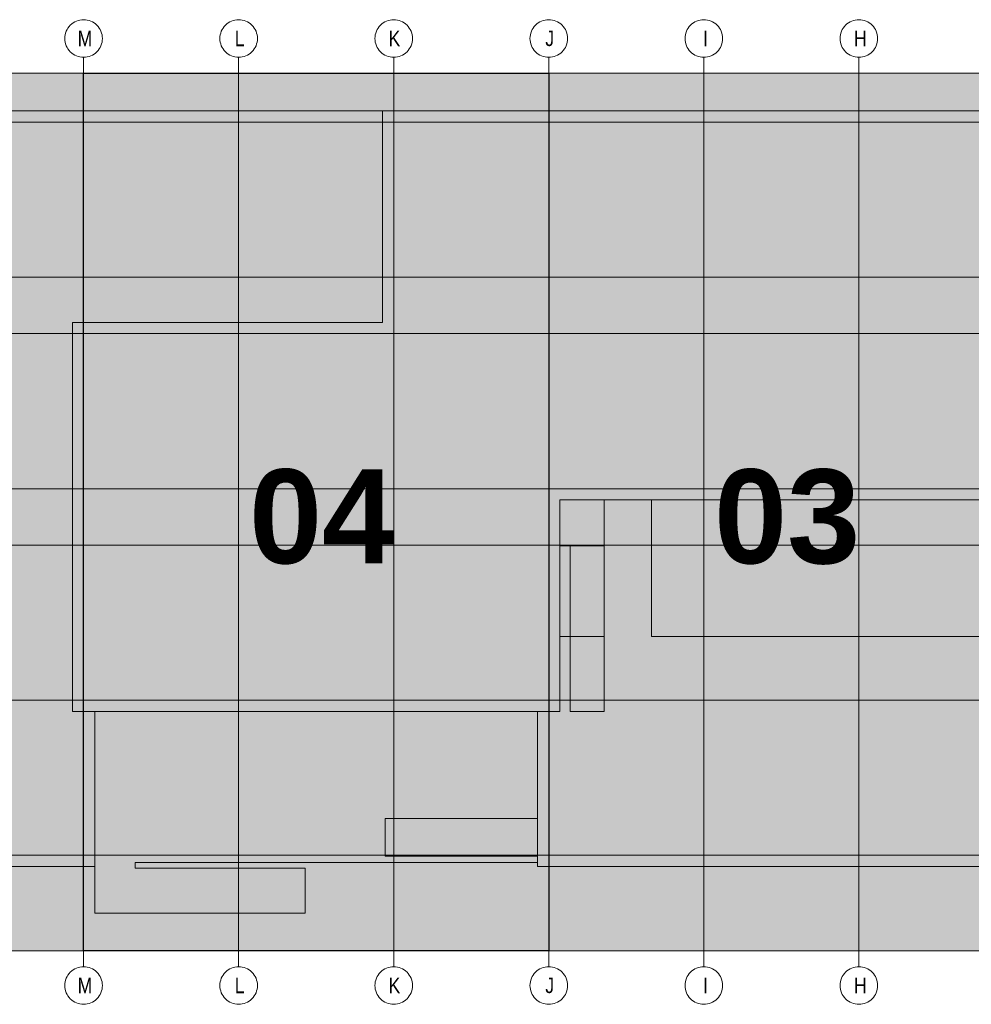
# Model space of a CAD drawing. Extents: x -620 to 300, y 62 to 1112.
# Tile 149 of 235: x 193 to 236, y 238 to 282. Entities that reach past the tile are written whole.
import ezdxf
from ezdxf.lldxf.tags import DXFTag

# ---------------------------------------------------------------- set-up
doc = ezdxf.new("R2010")
doc.units = 0
doc.layers.get('0').update_dxf_attribs({"lineweight": 13})
doc.layers.add('PK_LP', color=7, linetype='Continuous', lineweight=9)
doc.layers.add('PK_LP_Achsen', color=7, linetype='STRICHPUNKT2', lineweight=5)
doc.layers.add('PK_LP_T04', color=5, linetype='Continuous', lineweight=9, true_color=0x0000ff)
doc.layers.add('PK_LP_T04_Rest', color=9, linetype='Continuous', lineweight=9, true_color=0x808080)
doc.styles.get("Standard").update_dxf_attribs({"font": 'ARIALN.TTF'})
tags = doc.linetypes.add('grob', pattern=[14, 3, -8, 3]).pattern_tags.tags
tags[8:9] = [DXFTag(74, 4), DXFTag(75, 0), DXFTag(340, '0'), DXFTag(46, 0.0), DXFTag(50, 0.0), DXFTag(44, 0.0), DXFTag(45, 0.0)]
tags[6:7] = [DXFTag(74, 4), DXFTag(75, 0), DXFTag(340, '0'), DXFTag(46, 0.0), DXFTag(50, 0.0), DXFTag(44, 0.0), DXFTag(45, 0.0)]
tags[4:5] = [DXFTag(74, 4), DXFTag(75, 0), DXFTag(340, '0'), DXFTag(46, 0.0), DXFTag(50, 0.0), DXFTag(44, 0.0), DXFTag(45, 0.0)]
tags = doc.linetypes.add('STRICHPUNKT2', pattern=[12.7, 6.35, -3.175, 0, -3.175]).pattern_tags.tags
tags[10:11] = [DXFTag(74, 4), DXFTag(75, 0), DXFTag(340, '0'), DXFTag(46, 0.0), DXFTag(50, 0.0), DXFTag(44, 0.0), DXFTag(45, 0.0)]
tags[8:9] = [DXFTag(74, 4), DXFTag(75, 0), DXFTag(340, '0'), DXFTag(46, 0.0), DXFTag(50, 0.0), DXFTag(44, 0.0), DXFTag(45, 0.0)]
tags[6:7] = [DXFTag(74, 4), DXFTag(75, 0), DXFTag(340, '0'), DXFTag(46, 0.0), DXFTag(50, 0.0), DXFTag(44, 0.0), DXFTag(45, 0.0)]
tags[4:5] = [DXFTag(74, 4), DXFTag(75, 0), DXFTag(340, '0'), DXFTag(46, 0.0), DXFTag(50, 0.0), DXFTag(44, 0.0), DXFTag(45, 0.0)]

# ---------------------------------------------------------------- blocks, each defined once
blk = doc.blocks.new('Blockreferenz-A06CPVDXL0')
at = {"color": 0, "linetype": 'ByBlock', "lineweight": -2, "ltscale": 0.13}
blk.add_solid([(195.568, 240.014), (195.568, 279.685), (216.605, 240.014), (216.605, 279.685)], dxfattribs=at)
at = {"layer": 'PK_LP', "linetype": 'grob', "lineweight": 5, "ltscale": 0.13}
for p, q in [((169.728, 279.685), (195.568, 279.685)), ((195.568, 279.685), (195.568, 240.014)), ((216.605, 279.685), (237.643, 279.685)), ((216.605, 240.014), (216.605, 279.685)), ((195.568, 240.014), (169.728, 240.014)), ((237.643, 240.014), (216.605, 240.014))]:
    blk.add_line(p, q, dxfattribs=at)
at = {"layer": 'PK_LP', "linetype": 'grob', "lineweight": 30, "ltscale": 0.3}
for p, q in [((195.568, 279.685), (216.605, 279.685)), ((195.568, 240.014), (195.568, 279.685)), ((216.605, 279.685), (216.605, 240.014)), ((216.605, 240.014), (195.568, 240.014))]:
    blk.add_line(p, q, dxfattribs=at)
at = {"layer": 'PK_LP', "linetype": 'ByBlock', "lineweight": -2, "ltscale": 0.13}
for p, q in [((195.568, 240.014), (195.568, 279.685)), ((216.605, 240.014), (216.605, 279.685))]:
    blk.add_line(p, q, dxfattribs=at)
at = {"layer": 'PK_LP', "linetype": 'ByBlock', "lineweight": 13, "ltscale": 0.13}
for p, q in [((209.085, 277.985), (144.395, 277.985)), ((209.085, 268.423), (209.085, 277.985)), ((209.085, 268.423), (209.085, 277.985)), ((209.085, 277.985), (238.15, 277.985)), ((195.06, 250.833), (195.06, 268.423)), ((195.06, 268.423), (209.085, 268.423)), ((195.06, 250.833), (195.06, 268.423)), ((195.06, 268.423), (209.085, 268.423)), ((221.25, 260.395), (217.113, 260.395)), ((217.113, 260.395), (217.113, 258.319)), ((219.11, 260.395), (217.113, 260.395)), ((217.113, 260.395), (217.113, 258.319)), ((237.135, 260.395), (217.113, 260.395)), ((217.113, 260.395), (217.113, 250.833)), ((219.11, 250.833), (219.11, 260.395)), ((221.25, 254.222), (221.25, 260.395)), ((217.113, 258.319), (219.11, 258.319)), ((217.113, 258.319), (217.58, 258.319)), ((217.58, 258.319), (217.58, 250.833)), ((219.11, 258.319), (219.11, 254.222)), ((219.11, 254.222), (217.113, 254.222)), ((217.113, 254.222), (217.113, 250.833)), ((237.135, 254.222), (221.25, 254.222)), ((196.075, 250.833), (195.06, 250.833)), ((217.113, 250.833), (195.06, 250.833)), ((196.075, 250.833), (196.075, 241.714)), ((216.098, 250.833), (196.075, 250.833)), ((196.075, 243.82), (196.075, 250.833)), ((216.098, 243.996), (216.098, 250.833)), ((217.113, 250.833), (216.098, 250.833)), ((216.098, 250.833), (216.098, 245.994)), ((217.58, 250.833), (219.11, 250.833)), ((209.213, 245.994), (209.213, 244.294)), ((216.098, 245.994), (209.213, 245.994)), ((197.901, 243.754), (197.901, 243.996)), ((197.901, 243.996), (216.098, 243.996)), ((209.213, 244.294), (216.098, 244.294)), ((216.098, 244.294), (216.098, 243.82)), ((143.38, 243.82), (196.075, 243.82)), ((205.585, 243.754), (197.901, 243.754)), ((205.585, 241.714), (205.585, 243.754)), ((216.098, 243.82), (238.15, 243.82)), ((196.075, 241.714), (205.585, 241.714))]:
    blk.add_line(p, q, dxfattribs=at)
at = {"layer": 'PK_LP_Achsen', "linetype": 'ByBlock', "ltscale": 0.13}
for p, q in [((194.861, 281.73), (194.911, 281.797)), ((194.911, 281.797), (194.967, 281.859)), ((194.967, 281.859), (195.028, 281.915)), ((195.028, 281.915), (195.095, 281.964)), ((195.095, 281.964), (195.167, 282.007)), ((195.167, 282.007), (195.242, 282.043)), ((195.242, 282.043), (195.321, 282.071)), ((195.321, 282.071), (195.402, 282.091)), ((195.402, 282.091), (195.484, 282.103)), ((195.484, 282.103), (195.568, 282.108)), ((195.568, 282.108), (195.651, 282.103)), ((195.651, 282.103), (195.734, 282.091)), ((195.734, 282.091), (195.814, 282.071)), ((195.814, 282.071), (195.893, 282.043)), ((195.893, 282.043), (195.968, 282.007)), ((195.968, 282.007), (196.04, 281.964)), ((196.04, 281.964), (196.107, 281.915)), ((196.107, 281.915), (196.169, 281.859)), ((196.169, 281.859), (196.225, 281.797)), ((196.225, 281.797), (196.274, 281.73)), ((201.873, 281.73), (201.923, 281.797)), ((201.923, 281.797), (201.979, 281.859)), ((201.979, 281.859), (202.041, 281.915)), ((202.041, 281.915), (202.108, 281.964)), ((202.108, 281.964), (202.18, 282.007)), ((202.18, 282.007), (202.255, 282.043)), ((202.255, 282.043), (202.333, 282.071)), ((202.333, 282.071), (202.414, 282.091)), ((202.414, 282.091), (202.497, 282.103)), ((202.497, 282.103), (202.58, 282.108)), ((202.58, 282.108), (202.664, 282.103)), ((202.664, 282.103), (202.746, 282.091)), ((202.746, 282.091), (202.827, 282.071)), ((202.827, 282.071), (202.905, 282.043)), ((202.905, 282.043), (202.981, 282.007)), ((202.981, 282.007), (203.052, 281.964)), ((203.052, 281.964), (203.119, 281.915)), ((203.119, 281.915), (203.181, 281.859)), ((203.181, 281.859), (203.237, 281.797)), ((203.237, 281.797), (203.287, 281.73)), ((208.886, 281.73), (208.936, 281.797)), ((208.936, 281.797), (208.992, 281.859)), ((208.992, 281.859), (209.053, 281.915)), ((209.053, 281.915), (209.12, 281.964)), ((209.12, 281.964), (209.192, 282.007)), ((209.192, 282.007), (209.267, 282.043)), ((209.267, 282.043), (209.346, 282.071)), ((209.346, 282.071), (209.427, 282.091)), ((209.427, 282.091), (209.509, 282.103)), ((209.509, 282.103), (209.593, 282.108)), ((209.593, 282.108), (209.676, 282.103)), ((209.676, 282.103), (209.759, 282.091)), ((209.759, 282.091), (209.839, 282.071)), ((209.839, 282.071), (209.918, 282.043)), ((209.918, 282.043), (209.993, 282.007)), ((209.993, 282.007), (210.065, 281.964)), ((210.065, 281.964), (210.132, 281.915)), ((210.132, 281.915), (210.194, 281.859)), ((210.194, 281.859), (210.25, 281.797)), ((210.25, 281.797), (210.299, 281.73)), ((215.898, 281.73), (215.948, 281.797)), ((215.948, 281.797), (216.004, 281.859)), ((216.004, 281.859), (216.066, 281.915)), ((216.066, 281.915), (216.133, 281.964)), ((216.133, 281.964), (216.205, 282.007)), ((216.205, 282.007), (216.28, 282.043)), ((216.28, 282.043), (216.358, 282.071)), ((216.358, 282.071), (216.439, 282.091)), ((216.439, 282.091), (216.522, 282.103)), ((216.522, 282.103), (216.605, 282.108)), ((216.605, 282.108), (216.689, 282.103)), ((216.689, 282.103), (216.771, 282.091)), ((216.771, 282.091), (216.852, 282.071)), ((216.852, 282.071), (216.93, 282.043)), ((216.93, 282.043), (217.006, 282.007)), ((217.006, 282.007), (217.077, 281.964)), ((217.077, 281.964), (217.144, 281.915)), ((217.144, 281.915), (217.206, 281.859)), ((217.206, 281.859), (217.262, 281.797)), ((217.262, 281.797), (217.312, 281.73)), ((222.911, 281.73), (222.961, 281.797)), ((222.961, 281.797), (223.017, 281.859)), ((223.017, 281.859), (223.078, 281.915)), ((223.078, 281.915), (223.145, 281.964)), ((223.145, 281.964), (223.217, 282.007)), ((223.217, 282.007), (223.292, 282.043)), ((223.292, 282.043), (223.371, 282.071)), ((223.371, 282.071), (223.452, 282.091)), ((223.452, 282.091), (223.534, 282.103)), ((223.534, 282.103), (223.618, 282.108)), ((223.618, 282.108), (223.701, 282.103)), ((223.701, 282.103), (223.784, 282.091)), ((223.784, 282.091), (223.864, 282.071)), ((223.864, 282.071), (223.943, 282.043)), ((223.943, 282.043), (224.018, 282.007)), ((224.018, 282.007), (224.09, 281.964)), ((224.09, 281.964), (224.157, 281.915)), ((224.157, 281.915), (224.219, 281.859)), ((224.219, 281.859), (224.275, 281.797)), ((224.275, 281.797), (224.324, 281.73)), ((229.923, 281.73), (229.973, 281.797)), ((229.973, 281.797), (230.029, 281.859)), ((230.029, 281.859), (230.091, 281.915)), ((230.091, 281.915), (230.158, 281.964)), ((230.158, 281.964), (230.23, 282.007)), ((230.23, 282.007), (230.305, 282.043)), ((230.305, 282.043), (230.383, 282.071)), ((230.383, 282.071), (230.464, 282.091)), ((230.464, 282.091), (230.547, 282.103)), ((230.547, 282.103), (230.63, 282.108)), ((230.63, 282.108), (230.714, 282.103)), ((230.714, 282.103), (230.796, 282.091)), ((230.796, 282.091), (230.877, 282.071)), ((230.877, 282.071), (230.955, 282.043)), ((230.955, 282.043), (231.031, 282.007)), ((231.031, 282.007), (231.102, 281.964)), ((231.102, 281.964), (231.169, 281.915)), ((231.169, 281.915), (231.231, 281.859)), ((231.231, 281.859), (231.287, 281.797)), ((231.287, 281.797), (231.337, 281.73)), ((194.722, 281.341), (194.734, 281.423)), ((194.734, 281.423), (194.754, 281.504)), ((194.754, 281.504), (194.782, 281.583)), ((194.782, 281.583), (194.818, 281.658)), ((194.818, 281.658), (194.861, 281.73)), ((196.274, 281.73), (196.317, 281.658)), ((196.317, 281.658), (196.353, 281.583)), ((196.353, 281.583), (196.381, 281.504)), ((196.381, 281.504), (196.401, 281.423)), ((196.401, 281.423), (196.414, 281.341)), ((201.734, 281.341), (201.747, 281.423)), ((201.747, 281.423), (201.767, 281.504)), ((201.767, 281.504), (201.795, 281.583)), ((201.795, 281.583), (201.831, 281.658)), ((201.831, 281.658), (201.873, 281.73)), ((203.287, 281.73), (203.33, 281.658)), ((203.33, 281.658), (203.365, 281.583)), ((203.365, 281.583), (203.394, 281.504)), ((203.394, 281.504), (203.414, 281.423)), ((203.414, 281.423), (203.426, 281.341)), ((208.747, 281.341), (208.759, 281.423)), ((208.759, 281.423), (208.779, 281.504)), ((208.779, 281.504), (208.807, 281.583)), ((208.807, 281.583), (208.843, 281.658)), ((208.843, 281.658), (208.886, 281.73)), ((210.299, 281.73), (210.342, 281.658)), ((210.342, 281.658), (210.378, 281.583)), ((210.378, 281.583), (210.406, 281.504)), ((210.406, 281.504), (210.426, 281.423)), ((210.426, 281.423), (210.439, 281.341)), ((215.759, 281.341), (215.772, 281.423)), ((215.772, 281.423), (215.792, 281.504)), ((215.792, 281.504), (215.82, 281.583)), ((215.82, 281.583), (215.856, 281.658)), ((215.856, 281.658), (215.898, 281.73)), ((217.312, 281.73), (217.355, 281.658)), ((217.355, 281.658), (217.39, 281.583)), ((217.39, 281.583), (217.419, 281.504)), ((217.419, 281.504), (217.439, 281.423)), ((217.439, 281.423), (217.451, 281.341)), ((222.772, 281.341), (222.784, 281.423)), ((222.784, 281.423), (222.804, 281.504)), ((222.804, 281.504), (222.832, 281.583)), ((222.832, 281.583), (222.868, 281.658)), ((222.868, 281.658), (222.911, 281.73)), ((224.324, 281.73), (224.367, 281.658)), ((224.367, 281.658), (224.403, 281.583)), ((224.403, 281.583), (224.431, 281.504)), ((224.431, 281.504), (224.451, 281.423)), ((224.451, 281.423), (224.464, 281.341)), ((229.784, 281.341), (229.797, 281.423)), ((229.797, 281.423), (229.817, 281.504)), ((229.817, 281.504), (229.845, 281.583)), ((229.845, 281.583), (229.881, 281.658)), ((229.881, 281.658), (229.923, 281.73)), ((231.337, 281.73), (231.38, 281.658)), ((231.38, 281.658), (231.415, 281.583)), ((231.415, 281.583), (231.444, 281.504)), ((231.444, 281.504), (231.464, 281.423)), ((231.464, 281.423), (231.476, 281.341)), ((194.718, 281.258), (194.722, 281.341)), ((194.722, 281.174), (194.718, 281.258)), ((194.734, 281.092), (194.722, 281.174)), ((194.754, 281.011), (194.734, 281.092)), ((194.782, 280.932), (194.754, 281.011)), ((194.818, 280.857), (194.782, 280.932)), ((196.353, 280.932), (196.317, 280.857)), ((196.381, 281.011), (196.353, 280.932)), ((196.401, 281.092), (196.381, 281.011)), ((196.414, 281.174), (196.401, 281.092)), ((196.414, 281.341), (196.418, 281.258)), ((196.418, 281.258), (196.414, 281.174)), ((201.73, 281.258), (201.734, 281.341)), ((201.734, 281.174), (201.73, 281.258)), ((201.747, 281.092), (201.734, 281.174)), ((201.767, 281.011), (201.747, 281.092)), ((201.795, 280.932), (201.767, 281.011)), ((201.831, 280.857), (201.795, 280.932)), ((203.365, 280.932), (203.33, 280.857)), ((203.394, 281.011), (203.365, 280.932)), ((203.414, 281.092), (203.394, 281.011)), ((203.426, 281.174), (203.414, 281.092)), ((203.426, 281.341), (203.43, 281.258)), ((203.43, 281.258), (203.426, 281.174)), ((208.743, 281.258), (208.747, 281.341)), ((208.747, 281.174), (208.743, 281.258)), ((208.759, 281.092), (208.747, 281.174)), ((208.779, 281.011), (208.759, 281.092)), ((208.807, 280.932), (208.779, 281.011)), ((208.843, 280.857), (208.807, 280.932)), ((210.378, 280.932), (210.342, 280.857)), ((210.406, 281.011), (210.378, 280.932)), ((210.426, 281.092), (210.406, 281.011)), ((210.439, 281.174), (210.426, 281.092)), ((210.439, 281.341), (210.443, 281.258)), ((210.443, 281.258), (210.439, 281.174)), ((215.755, 281.258), (215.759, 281.341)), ((215.759, 281.174), (215.755, 281.258)), ((215.772, 281.092), (215.759, 281.174)), ((215.792, 281.011), (215.772, 281.092)), ((215.82, 280.932), (215.792, 281.011)), ((215.856, 280.857), (215.82, 280.932)), ((217.39, 280.932), (217.355, 280.857)), ((217.419, 281.011), (217.39, 280.932)), ((217.439, 281.092), (217.419, 281.011)), ((217.451, 281.174), (217.439, 281.092)), ((217.451, 281.341), (217.455, 281.258)), ((217.455, 281.258), (217.451, 281.174)), ((222.768, 281.258), (222.772, 281.341)), ((222.772, 281.174), (222.768, 281.258)), ((222.784, 281.092), (222.772, 281.174)), ((222.804, 281.011), (222.784, 281.092)), ((222.832, 280.932), (222.804, 281.011)), ((222.868, 280.857), (222.832, 280.932)), ((224.403, 280.932), (224.367, 280.857)), ((224.431, 281.011), (224.403, 280.932)), ((224.451, 281.092), (224.431, 281.011)), ((224.464, 281.174), (224.451, 281.092)), ((224.464, 281.341), (224.468, 281.258)), ((224.468, 281.258), (224.464, 281.174)), ((229.78, 281.258), (229.784, 281.341)), ((229.784, 281.174), (229.78, 281.258)), ((229.797, 281.092), (229.784, 281.174)), ((229.817, 281.011), (229.797, 281.092)), ((229.845, 280.932), (229.817, 281.011)), ((229.881, 280.857), (229.845, 280.932)), ((231.415, 280.932), (231.38, 280.857)), ((231.444, 281.011), (231.415, 280.932)), ((231.464, 281.092), (231.444, 281.011)), ((231.476, 281.174), (231.464, 281.092)), ((231.476, 281.341), (231.48, 281.258)), ((231.48, 281.258), (231.476, 281.174)), ((194.861, 280.785), (194.818, 280.857)), ((194.911, 280.718), (194.861, 280.785)), ((194.967, 280.656), (194.911, 280.718)), ((195.028, 280.6), (194.967, 280.656)), ((195.095, 280.551), (195.028, 280.6)), ((195.167, 280.508), (195.095, 280.551)), ((195.242, 280.472), (195.167, 280.508)), ((195.321, 280.444), (195.242, 280.472)), ((195.893, 280.472), (195.814, 280.444)), ((195.968, 280.508), (195.893, 280.472)), ((196.04, 280.551), (195.968, 280.508)), ((196.107, 280.6), (196.04, 280.551)), ((196.169, 280.656), (196.107, 280.6)), ((196.225, 280.718), (196.169, 280.656)), ((196.274, 280.785), (196.225, 280.718)), ((196.317, 280.857), (196.274, 280.785)), ((201.873, 280.785), (201.831, 280.857)), ((201.923, 280.718), (201.873, 280.785)), ((201.979, 280.656), (201.923, 280.718)), ((202.041, 280.6), (201.979, 280.656)), ((202.108, 280.551), (202.041, 280.6)), ((202.18, 280.508), (202.108, 280.551)), ((202.255, 280.472), (202.18, 280.508)), ((202.333, 280.444), (202.255, 280.472)), ((202.905, 280.472), (202.827, 280.444)), ((202.981, 280.508), (202.905, 280.472)), ((203.052, 280.551), (202.981, 280.508)), ((203.119, 280.6), (203.052, 280.551)), ((203.181, 280.656), (203.119, 280.6)), ((203.237, 280.718), (203.181, 280.656)), ((203.287, 280.785), (203.237, 280.718)), ((203.33, 280.857), (203.287, 280.785)), ((208.886, 280.785), (208.843, 280.857)), ((208.936, 280.718), (208.886, 280.785)), ((208.992, 280.656), (208.936, 280.718)), ((209.053, 280.6), (208.992, 280.656)), ((209.12, 280.551), (209.053, 280.6)), ((209.192, 280.508), (209.12, 280.551)), ((209.267, 280.472), (209.192, 280.508)), ((209.346, 280.444), (209.267, 280.472)), ((209.918, 280.472), (209.839, 280.444)), ((209.993, 280.508), (209.918, 280.472)), ((210.065, 280.551), (209.993, 280.508)), ((210.132, 280.6), (210.065, 280.551)), ((210.194, 280.656), (210.132, 280.6)), ((210.25, 280.718), (210.194, 280.656)), ((210.299, 280.785), (210.25, 280.718)), ((210.342, 280.857), (210.299, 280.785)), ((215.898, 280.785), (215.856, 280.857)), ((215.948, 280.718), (215.898, 280.785)), ((216.004, 280.656), (215.948, 280.718)), ((216.066, 280.6), (216.004, 280.656)), ((216.133, 280.551), (216.066, 280.6)), ((216.205, 280.508), (216.133, 280.551)), ((216.28, 280.472), (216.205, 280.508)), ((216.358, 280.444), (216.28, 280.472)), ((216.93, 280.472), (216.852, 280.444)), ((217.006, 280.508), (216.93, 280.472)), ((217.077, 280.551), (217.006, 280.508)), ((217.144, 280.6), (217.077, 280.551)), ((217.206, 280.656), (217.144, 280.6)), ((217.262, 280.718), (217.206, 280.656)), ((217.312, 280.785), (217.262, 280.718)), ((217.355, 280.857), (217.312, 280.785)), ((222.911, 280.785), (222.868, 280.857)), ((222.961, 280.718), (222.911, 280.785)), ((223.017, 280.656), (222.961, 280.718)), ((223.078, 280.6), (223.017, 280.656)), ((223.145, 280.551), (223.078, 280.6)), ((223.217, 280.508), (223.145, 280.551)), ((223.292, 280.472), (223.217, 280.508)), ((223.371, 280.444), (223.292, 280.472)), ((223.943, 280.472), (223.864, 280.444)), ((224.018, 280.508), (223.943, 280.472)), ((224.09, 280.551), (224.018, 280.508)), ((224.157, 280.6), (224.09, 280.551)), ((224.219, 280.656), (224.157, 280.6)), ((224.275, 280.718), (224.219, 280.656)), ((224.324, 280.785), (224.275, 280.718)), ((224.367, 280.857), (224.324, 280.785)), ((229.923, 280.785), (229.881, 280.857)), ((229.973, 280.718), (229.923, 280.785)), ((230.029, 280.656), (229.973, 280.718)), ((230.091, 280.6), (230.029, 280.656)), ((230.158, 280.551), (230.091, 280.6)), ((230.23, 280.508), (230.158, 280.551)), ((230.305, 280.472), (230.23, 280.508)), ((230.383, 280.444), (230.305, 280.472)), ((230.955, 280.472), (230.877, 280.444)), ((231.031, 280.508), (230.955, 280.472)), ((231.102, 280.551), (231.031, 280.508)), ((231.169, 280.6), (231.102, 280.551)), ((231.231, 280.656), (231.169, 280.6)), ((231.287, 280.718), (231.231, 280.656)), ((231.337, 280.785), (231.287, 280.718)), ((231.38, 280.857), (231.337, 280.785)), ((195.402, 280.424), (195.321, 280.444)), ((195.484, 280.412), (195.402, 280.424)), ((195.568, 280.408), (195.484, 280.412)), ((195.651, 280.412), (195.568, 280.408)), ((195.734, 280.424), (195.651, 280.412)), ((195.814, 280.444), (195.734, 280.424)), ((202.414, 280.424), (202.333, 280.444)), ((202.497, 280.412), (202.414, 280.424)), ((202.58, 280.408), (202.497, 280.412)), ((202.664, 280.412), (202.58, 280.408)), ((202.746, 280.424), (202.664, 280.412)), ((202.827, 280.444), (202.746, 280.424)), ((209.427, 280.424), (209.346, 280.444)), ((209.509, 280.412), (209.427, 280.424)), ((209.593, 280.408), (209.509, 280.412)), ((209.676, 280.412), (209.593, 280.408)), ((209.759, 280.424), (209.676, 280.412)), ((209.839, 280.444), (209.759, 280.424)), ((216.439, 280.424), (216.358, 280.444)), ((216.522, 280.412), (216.439, 280.424)), ((216.605, 280.408), (216.522, 280.412)), ((216.689, 280.412), (216.605, 280.408)), ((216.771, 280.424), (216.689, 280.412)), ((216.852, 280.444), (216.771, 280.424)), ((223.452, 280.424), (223.371, 280.444)), ((223.534, 280.412), (223.452, 280.424)), ((223.618, 280.408), (223.534, 280.412)), ((223.701, 280.412), (223.618, 280.408)), ((223.784, 280.424), (223.701, 280.412)), ((223.864, 280.444), (223.784, 280.424)), ((230.464, 280.424), (230.383, 280.444)), ((230.547, 280.412), (230.464, 280.424)), ((230.63, 280.408), (230.547, 280.412)), ((230.714, 280.412), (230.63, 280.408)), ((230.796, 280.424), (230.714, 280.412)), ((230.877, 280.444), (230.796, 280.424)), ((194.967, 239.042), (195.028, 239.098)), ((195.028, 239.098), (195.095, 239.148)), ((195.095, 239.148), (195.167, 239.191)), ((195.167, 239.191), (195.242, 239.227)), ((195.242, 239.227), (195.321, 239.255)), ((195.321, 239.255), (195.402, 239.275)), ((195.402, 239.275), (195.484, 239.287)), ((195.484, 239.287), (195.568, 239.291)), ((195.568, 239.291), (195.651, 239.287)), ((195.651, 239.287), (195.734, 239.275)), ((195.734, 239.275), (195.814, 239.255)), ((195.814, 239.255), (195.893, 239.227)), ((195.893, 239.227), (195.968, 239.191)), ((195.968, 239.191), (196.04, 239.148)), ((196.04, 239.148), (196.107, 239.098)), ((196.107, 239.098), (196.169, 239.042)), ((201.979, 239.042), (202.041, 239.098)), ((202.041, 239.098), (202.108, 239.148)), ((202.108, 239.148), (202.18, 239.191)), ((202.18, 239.191), (202.255, 239.227)), ((202.255, 239.227), (202.333, 239.255)), ((202.333, 239.255), (202.414, 239.275)), ((202.414, 239.275), (202.497, 239.287)), ((202.497, 239.287), (202.58, 239.291)), ((202.58, 239.291), (202.664, 239.287)), ((202.664, 239.287), (202.746, 239.275)), ((202.746, 239.275), (202.827, 239.255)), ((202.827, 239.255), (202.905, 239.227)), ((202.905, 239.227), (202.981, 239.191)), ((202.981, 239.191), (203.052, 239.148)), ((203.052, 239.148), (203.119, 239.098)), ((203.119, 239.098), (203.181, 239.042)), ((208.992, 239.042), (209.053, 239.098)), ((209.053, 239.098), (209.12, 239.148)), ((209.12, 239.148), (209.192, 239.191)), ((209.192, 239.191), (209.267, 239.227)), ((209.267, 239.227), (209.346, 239.255)), ((209.346, 239.255), (209.427, 239.275)), ((209.427, 239.275), (209.509, 239.287)), ((209.509, 239.287), (209.593, 239.291)), ((209.593, 239.291), (209.676, 239.287)), ((209.676, 239.287), (209.759, 239.275)), ((209.759, 239.275), (209.839, 239.255)), ((209.839, 239.255), (209.918, 239.227)), ((209.918, 239.227), (209.993, 239.191)), ((209.993, 239.191), (210.065, 239.148)), ((210.065, 239.148), (210.132, 239.098)), ((210.132, 239.098), (210.194, 239.042)), ((216.004, 239.042), (216.066, 239.098)), ((216.066, 239.098), (216.133, 239.148)), ((216.133, 239.148), (216.205, 239.191)), ((216.205, 239.191), (216.28, 239.227)), ((216.28, 239.227), (216.358, 239.255)), ((216.358, 239.255), (216.439, 239.275)), ((216.439, 239.275), (216.522, 239.287)), ((216.522, 239.287), (216.605, 239.291)), ((216.605, 239.291), (216.689, 239.287)), ((216.689, 239.287), (216.771, 239.275)), ((216.771, 239.275), (216.852, 239.255)), ((216.852, 239.255), (216.93, 239.227)), ((216.93, 239.227), (217.006, 239.191)), ((217.006, 239.191), (217.077, 239.148)), ((217.077, 239.148), (217.144, 239.098)), ((217.144, 239.098), (217.206, 239.042)), ((223.017, 239.042), (223.078, 239.098)), ((223.078, 239.098), (223.145, 239.148)), ((223.145, 239.148), (223.217, 239.191)), ((223.217, 239.191), (223.292, 239.227)), ((223.292, 239.227), (223.371, 239.255)), ((223.371, 239.255), (223.452, 239.275)), ((223.452, 239.275), (223.534, 239.287)), ((223.534, 239.287), (223.618, 239.291)), ((223.618, 239.291), (223.701, 239.287)), ((223.701, 239.287), (223.784, 239.275)), ((223.784, 239.275), (223.864, 239.255)), ((223.864, 239.255), (223.943, 239.227)), ((223.943, 239.227), (224.018, 239.191)), ((224.018, 239.191), (224.09, 239.148)), ((224.09, 239.148), (224.157, 239.098)), ((224.157, 239.098), (224.219, 239.042)), ((230.029, 239.042), (230.091, 239.098)), ((230.091, 239.098), (230.158, 239.148)), ((230.158, 239.148), (230.23, 239.191)), ((230.23, 239.191), (230.305, 239.227)), ((230.305, 239.227), (230.383, 239.255)), ((230.383, 239.255), (230.464, 239.275)), ((230.464, 239.275), (230.547, 239.287)), ((230.547, 239.287), (230.63, 239.291)), ((230.63, 239.291), (230.714, 239.287)), ((230.714, 239.287), (230.796, 239.275)), ((230.796, 239.275), (230.877, 239.255)), ((230.877, 239.255), (230.955, 239.227)), ((230.955, 239.227), (231.031, 239.191)), ((231.031, 239.191), (231.102, 239.148)), ((231.102, 239.148), (231.169, 239.098)), ((231.169, 239.098), (231.231, 239.042)), ((194.722, 238.525), (194.734, 238.607)), ((194.734, 238.607), (194.754, 238.688)), ((194.754, 238.688), (194.782, 238.767)), ((194.782, 238.767), (194.818, 238.842)), ((194.818, 238.842), (194.861, 238.914)), ((194.861, 238.914), (194.911, 238.981)), ((194.911, 238.981), (194.967, 239.042)), ((196.169, 239.042), (196.225, 238.981)), ((196.225, 238.981), (196.274, 238.914)), ((196.274, 238.914), (196.317, 238.842)), ((196.317, 238.842), (196.353, 238.767)), ((196.353, 238.767), (196.381, 238.688)), ((196.381, 238.688), (196.401, 238.607)), ((196.401, 238.607), (196.414, 238.525)), ((201.734, 238.525), (201.747, 238.607)), ((201.747, 238.607), (201.767, 238.688)), ((201.767, 238.688), (201.795, 238.767)), ((201.795, 238.767), (201.831, 238.842)), ((201.831, 238.842), (201.873, 238.914)), ((201.873, 238.914), (201.923, 238.981)), ((201.923, 238.981), (201.979, 239.042)), ((203.181, 239.042), (203.237, 238.981)), ((203.237, 238.981), (203.287, 238.914)), ((203.287, 238.914), (203.33, 238.842)), ((203.33, 238.842), (203.365, 238.767)), ((203.365, 238.767), (203.394, 238.688)), ((203.394, 238.688), (203.414, 238.607)), ((203.414, 238.607), (203.426, 238.525)), ((208.747, 238.525), (208.759, 238.607)), ((208.759, 238.607), (208.779, 238.688)), ((208.779, 238.688), (208.807, 238.767)), ((208.807, 238.767), (208.843, 238.842)), ((208.843, 238.842), (208.886, 238.914)), ((208.886, 238.914), (208.936, 238.981)), ((208.936, 238.981), (208.992, 239.042)), ((210.194, 239.042), (210.25, 238.981)), ((210.25, 238.981), (210.299, 238.914)), ((210.299, 238.914), (210.342, 238.842)), ((210.342, 238.842), (210.378, 238.767)), ((210.378, 238.767), (210.406, 238.688)), ((210.406, 238.688), (210.426, 238.607)), ((210.426, 238.607), (210.439, 238.525)), ((215.759, 238.525), (215.772, 238.607)), ((215.772, 238.607), (215.792, 238.688)), ((215.792, 238.688), (215.82, 238.767)), ((215.82, 238.767), (215.856, 238.842)), ((215.856, 238.842), (215.898, 238.914)), ((215.898, 238.914), (215.948, 238.981)), ((215.948, 238.981), (216.004, 239.042)), ((217.206, 239.042), (217.262, 238.981)), ((217.262, 238.981), (217.312, 238.914)), ((217.312, 238.914), (217.355, 238.842)), ((217.355, 238.842), (217.39, 238.767)), ((217.39, 238.767), (217.419, 238.688)), ((217.419, 238.688), (217.439, 238.607)), ((217.439, 238.607), (217.451, 238.525)), ((222.772, 238.525), (222.784, 238.607)), ((222.784, 238.607), (222.804, 238.688)), ((222.804, 238.688), (222.832, 238.767)), ((222.832, 238.767), (222.868, 238.842)), ((222.868, 238.842), (222.911, 238.914)), ((222.911, 238.914), (222.961, 238.981)), ((222.961, 238.981), (223.017, 239.042)), ((224.219, 239.042), (224.275, 238.981)), ((224.275, 238.981), (224.324, 238.914)), ((224.324, 238.914), (224.367, 238.842)), ((224.367, 238.842), (224.403, 238.767)), ((224.403, 238.767), (224.431, 238.688)), ((224.431, 238.688), (224.451, 238.607)), ((224.451, 238.607), (224.464, 238.525)), ((229.784, 238.525), (229.797, 238.607)), ((229.797, 238.607), (229.817, 238.688)), ((229.817, 238.688), (229.845, 238.767)), ((229.845, 238.767), (229.881, 238.842)), ((229.881, 238.842), (229.923, 238.914)), ((229.923, 238.914), (229.973, 238.981)), ((229.973, 238.981), (230.029, 239.042)), ((231.231, 239.042), (231.287, 238.981)), ((231.287, 238.981), (231.337, 238.914)), ((231.337, 238.914), (231.38, 238.842)), ((231.38, 238.842), (231.415, 238.767)), ((231.415, 238.767), (231.444, 238.688)), ((231.444, 238.688), (231.464, 238.607)), ((231.464, 238.607), (231.476, 238.525)), ((194.718, 238.441), (194.722, 238.525)), ((194.722, 238.358), (194.718, 238.441)), ((194.734, 238.275), (194.722, 238.358)), ((194.754, 238.195), (194.734, 238.275)), ((194.782, 238.116), (194.754, 238.195)), ((196.381, 238.195), (196.353, 238.116)), ((196.401, 238.275), (196.381, 238.195)), ((196.414, 238.358), (196.401, 238.275)), ((196.414, 238.525), (196.418, 238.441)), ((196.418, 238.441), (196.414, 238.358)), ((201.73, 238.441), (201.734, 238.525)), ((201.734, 238.358), (201.73, 238.441)), ((201.747, 238.275), (201.734, 238.358)), ((201.767, 238.195), (201.747, 238.275)), ((201.795, 238.116), (201.767, 238.195)), ((203.394, 238.195), (203.365, 238.116)), ((203.414, 238.275), (203.394, 238.195)), ((203.426, 238.358), (203.414, 238.275)), ((203.426, 238.525), (203.43, 238.441)), ((203.43, 238.441), (203.426, 238.358)), ((208.743, 238.441), (208.747, 238.525)), ((208.747, 238.358), (208.743, 238.441)), ((208.759, 238.275), (208.747, 238.358)), ((208.779, 238.195), (208.759, 238.275)), ((208.807, 238.116), (208.779, 238.195)), ((210.406, 238.195), (210.378, 238.116)), ((210.426, 238.275), (210.406, 238.195)), ((210.439, 238.358), (210.426, 238.275)), ((210.439, 238.525), (210.443, 238.441)), ((210.443, 238.441), (210.439, 238.358)), ((215.755, 238.441), (215.759, 238.525)), ((215.759, 238.358), (215.755, 238.441)), ((215.772, 238.275), (215.759, 238.358)), ((215.792, 238.195), (215.772, 238.275)), ((215.82, 238.116), (215.792, 238.195)), ((217.419, 238.195), (217.39, 238.116)), ((217.439, 238.275), (217.419, 238.195)), ((217.451, 238.358), (217.439, 238.275)), ((217.451, 238.525), (217.455, 238.441)), ((217.455, 238.441), (217.451, 238.358)), ((222.768, 238.441), (222.772, 238.525)), ((222.772, 238.358), (222.768, 238.441)), ((222.784, 238.275), (222.772, 238.358)), ((222.804, 238.195), (222.784, 238.275)), ((222.832, 238.116), (222.804, 238.195)), ((224.431, 238.195), (224.403, 238.116)), ((224.451, 238.275), (224.431, 238.195)), ((224.464, 238.358), (224.451, 238.275)), ((224.464, 238.525), (224.468, 238.441)), ((224.468, 238.441), (224.464, 238.358)), ((229.78, 238.441), (229.784, 238.525)), ((229.784, 238.358), (229.78, 238.441)), ((229.797, 238.275), (229.784, 238.358)), ((229.817, 238.195), (229.797, 238.275)), ((229.845, 238.116), (229.817, 238.195)), ((231.444, 238.195), (231.415, 238.116)), ((231.464, 238.275), (231.444, 238.195)), ((231.476, 238.358), (231.464, 238.275)), ((231.476, 238.525), (231.48, 238.441)), ((231.48, 238.441), (231.476, 238.358)), ((194.818, 238.041), (194.782, 238.116)), ((194.861, 237.969), (194.818, 238.041)), ((194.911, 237.902), (194.861, 237.969)), ((194.967, 237.84), (194.911, 237.902)), ((195.028, 237.784), (194.967, 237.84)), ((195.095, 237.735), (195.028, 237.784)), ((195.167, 237.692), (195.095, 237.735)), ((196.04, 237.735), (195.968, 237.692)), ((196.107, 237.784), (196.04, 237.735)), ((196.169, 237.84), (196.107, 237.784)), ((196.225, 237.902), (196.169, 237.84)), ((196.274, 237.969), (196.225, 237.902)), ((196.317, 238.041), (196.274, 237.969)), ((196.353, 238.116), (196.317, 238.041)), ((201.831, 238.041), (201.795, 238.116)), ((201.873, 237.969), (201.831, 238.041)), ((201.923, 237.902), (201.873, 237.969)), ((201.979, 237.84), (201.923, 237.902)), ((202.041, 237.784), (201.979, 237.84)), ((202.108, 237.735), (202.041, 237.784)), ((202.18, 237.692), (202.108, 237.735)), ((203.052, 237.735), (202.981, 237.692)), ((203.119, 237.784), (203.052, 237.735)), ((203.181, 237.84), (203.119, 237.784)), ((203.237, 237.902), (203.181, 237.84)), ((203.287, 237.969), (203.237, 237.902)), ((203.33, 238.041), (203.287, 237.969)), ((203.365, 238.116), (203.33, 238.041)), ((208.843, 238.041), (208.807, 238.116)), ((208.886, 237.969), (208.843, 238.041)), ((208.936, 237.902), (208.886, 237.969)), ((208.992, 237.84), (208.936, 237.902)), ((209.053, 237.784), (208.992, 237.84)), ((209.12, 237.735), (209.053, 237.784)), ((209.192, 237.692), (209.12, 237.735)), ((210.065, 237.735), (209.993, 237.692)), ((210.132, 237.784), (210.065, 237.735)), ((210.194, 237.84), (210.132, 237.784)), ((210.25, 237.902), (210.194, 237.84)), ((210.299, 237.969), (210.25, 237.902)), ((210.342, 238.041), (210.299, 237.969)), ((210.378, 238.116), (210.342, 238.041)), ((215.856, 238.041), (215.82, 238.116)), ((215.898, 237.969), (215.856, 238.041)), ((215.948, 237.902), (215.898, 237.969)), ((216.004, 237.84), (215.948, 237.902)), ((216.066, 237.784), (216.004, 237.84)), ((216.133, 237.735), (216.066, 237.784)), ((216.205, 237.692), (216.133, 237.735)), ((217.077, 237.735), (217.006, 237.692)), ((217.144, 237.784), (217.077, 237.735)), ((217.206, 237.84), (217.144, 237.784)), ((217.262, 237.902), (217.206, 237.84)), ((217.312, 237.969), (217.262, 237.902)), ((217.355, 238.041), (217.312, 237.969)), ((217.39, 238.116), (217.355, 238.041)), ((222.868, 238.041), (222.832, 238.116)), ((222.911, 237.969), (222.868, 238.041)), ((222.961, 237.902), (222.911, 237.969)), ((223.017, 237.84), (222.961, 237.902)), ((223.078, 237.784), (223.017, 237.84)), ((223.145, 237.735), (223.078, 237.784)), ((223.217, 237.692), (223.145, 237.735)), ((224.09, 237.735), (224.018, 237.692)), ((224.157, 237.784), (224.09, 237.735)), ((224.219, 237.84), (224.157, 237.784)), ((224.275, 237.902), (224.219, 237.84)), ((224.324, 237.969), (224.275, 237.902)), ((224.367, 238.041), (224.324, 237.969)), ((224.403, 238.116), (224.367, 238.041)), ((229.881, 238.041), (229.845, 238.116)), ((229.923, 237.969), (229.881, 238.041)), ((229.973, 237.902), (229.923, 237.969)), ((230.029, 237.84), (229.973, 237.902)), ((230.091, 237.784), (230.029, 237.84)), ((230.158, 237.735), (230.091, 237.784)), ((230.23, 237.692), (230.158, 237.735)), ((231.102, 237.735), (231.031, 237.692)), ((231.169, 237.784), (231.102, 237.735)), ((231.231, 237.84), (231.169, 237.784)), ((231.287, 237.902), (231.231, 237.84)), ((231.337, 237.969), (231.287, 237.902)), ((231.38, 238.041), (231.337, 237.969)), ((231.415, 238.116), (231.38, 238.041)), ((195.242, 237.656), (195.167, 237.692)), ((195.321, 237.628), (195.242, 237.656)), ((195.402, 237.608), (195.321, 237.628)), ((195.484, 237.595), (195.402, 237.608)), ((195.568, 237.591), (195.484, 237.595)), ((195.651, 237.595), (195.568, 237.591)), ((195.734, 237.608), (195.651, 237.595)), ((195.814, 237.628), (195.734, 237.608)), ((195.893, 237.656), (195.814, 237.628)), ((195.968, 237.692), (195.893, 237.656)), ((202.255, 237.656), (202.18, 237.692)), ((202.333, 237.628), (202.255, 237.656)), ((202.414, 237.608), (202.333, 237.628)), ((202.497, 237.595), (202.414, 237.608)), ((202.58, 237.591), (202.497, 237.595)), ((202.664, 237.595), (202.58, 237.591)), ((202.746, 237.608), (202.664, 237.595)), ((202.827, 237.628), (202.746, 237.608)), ((202.905, 237.656), (202.827, 237.628)), ((202.981, 237.692), (202.905, 237.656)), ((209.267, 237.656), (209.192, 237.692)), ((209.346, 237.628), (209.267, 237.656)), ((209.427, 237.608), (209.346, 237.628)), ((209.509, 237.595), (209.427, 237.608)), ((209.593, 237.591), (209.509, 237.595)), ((209.676, 237.595), (209.593, 237.591)), ((209.759, 237.608), (209.676, 237.595)), ((209.839, 237.628), (209.759, 237.608)), ((209.918, 237.656), (209.839, 237.628)), ((209.993, 237.692), (209.918, 237.656)), ((216.28, 237.656), (216.205, 237.692)), ((216.358, 237.628), (216.28, 237.656)), ((216.439, 237.608), (216.358, 237.628)), ((216.522, 237.595), (216.439, 237.608)), ((216.605, 237.591), (216.522, 237.595)), ((216.689, 237.595), (216.605, 237.591)), ((216.771, 237.608), (216.689, 237.595)), ((216.852, 237.628), (216.771, 237.608)), ((216.93, 237.656), (216.852, 237.628)), ((217.006, 237.692), (216.93, 237.656)), ((223.292, 237.656), (223.217, 237.692)), ((223.371, 237.628), (223.292, 237.656)), ((223.452, 237.608), (223.371, 237.628)), ((223.534, 237.595), (223.452, 237.608)), ((223.618, 237.591), (223.534, 237.595)), ((223.701, 237.595), (223.618, 237.591)), ((223.784, 237.608), (223.701, 237.595)), ((223.864, 237.628), (223.784, 237.608)), ((223.943, 237.656), (223.864, 237.628)), ((224.018, 237.692), (223.943, 237.656)), ((230.305, 237.656), (230.23, 237.692)), ((230.383, 237.628), (230.305, 237.656)), ((230.464, 237.608), (230.383, 237.628)), ((230.547, 237.595), (230.464, 237.608)), ((230.63, 237.591), (230.547, 237.595)), ((230.714, 237.595), (230.63, 237.591)), ((230.796, 237.608), (230.714, 237.595)), ((230.877, 237.628), (230.796, 237.608)), ((230.955, 237.656), (230.877, 237.628)), ((231.031, 237.692), (230.955, 237.656))]:
    blk.add_line(p, q, dxfattribs=at)
at = {"layer": 'PK_LP_Achsen', "linetype": 'STRICHPUNKT2', "ltscale": 0.13}
for p, q in [((195.568, 280.408), (195.568, 239.291)), ((202.58, 280.408), (202.58, 239.291)), ((209.593, 280.408), (209.593, 239.291)), ((216.605, 280.408), (216.605, 239.291)), ((223.618, 280.408), (223.618, 239.291)), ((230.63, 280.408), (230.63, 239.291)), ((128.038, 277.478), (282.648, 277.478)), ((128.038, 270.465), (282.648, 270.465)), ((128.038, 267.915), (282.648, 267.915)), ((128.038, 260.903), (282.648, 260.903)), ((128.038, 258.353), (282.648, 258.353)), ((128.038, 251.34), (282.648, 251.34)), ((128.038, 244.328), (282.648, 244.328))]:
    blk.add_line(p, q, dxfattribs=at)
at = {"layer": 'PK_LP_T04_Rest', "linetype": 'ByBlock', "lineweight": -2, "ltscale": 0.13}
for points in [[(169.728, 240.014), (169.728, 279.685), (195.568, 240.014), (195.568, 279.685)], [(216.605, 240.014), (216.605, 279.685), (237.643, 240.014), (237.643, 279.685)]]:
    blk.add_solid(points, dxfattribs=at)
at = {"layer": 'PK_LP', "linetype": 'ByBlock', "lineweight": 25, "ltscale": 0.25, "char_height": 4.25, "attachment_point": 1}
for s, insert in [('{\\fArial|b1|i0;04}', (203.053, 261.778)), ('{\\fArial|b1|i0;03}', (224.082, 261.778))]:
    blk.add_mtext(s, dxfattribs=dict(at, insert=insert))
at = {"layer": 'PK_LP_Achsen', "linetype": 'ByBlock', "ltscale": 0.13, "char_height": 0.69538, "attachment_point": 1}
for s, insert in [('{\\fArial Narrow;M}', (195.296, 281.605)), ('{\\fArial Narrow;L}', (202.402, 281.605)), ('{\\fArial Narrow;K}', (209.356, 281.605)), ('{\\fArial Narrow;J}', (216.449, 281.611)), ('{\\fArial Narrow;I}', (223.58, 281.605)), ('{\\fArial Narrow;H}', (230.407, 281.605)), ('{\\fArial Narrow;M}', (195.296, 238.789)), ('{\\fArial Narrow;L}', (202.402, 238.789)), ('{\\fArial Narrow;K}', (209.356, 238.789)), ('{\\fArial Narrow;J}', (216.449, 238.795)), ('{\\fArial Narrow;I}', (223.58, 238.789)), ('{\\fArial Narrow;H}', (230.407, 238.789))]:
    blk.add_mtext(s, dxfattribs=dict(at, insert=insert))

msp = doc.modelspace()

# ---------------------------------------------------------------- block references
at = {"layer": 'PK_LP_T04', "ltscale": 0.13}
msp.add_blockref('Blockreferenz-A06CPVDXL0', (0, 0), dxfattribs=at)

doc.saveas('drawing.dxf')
